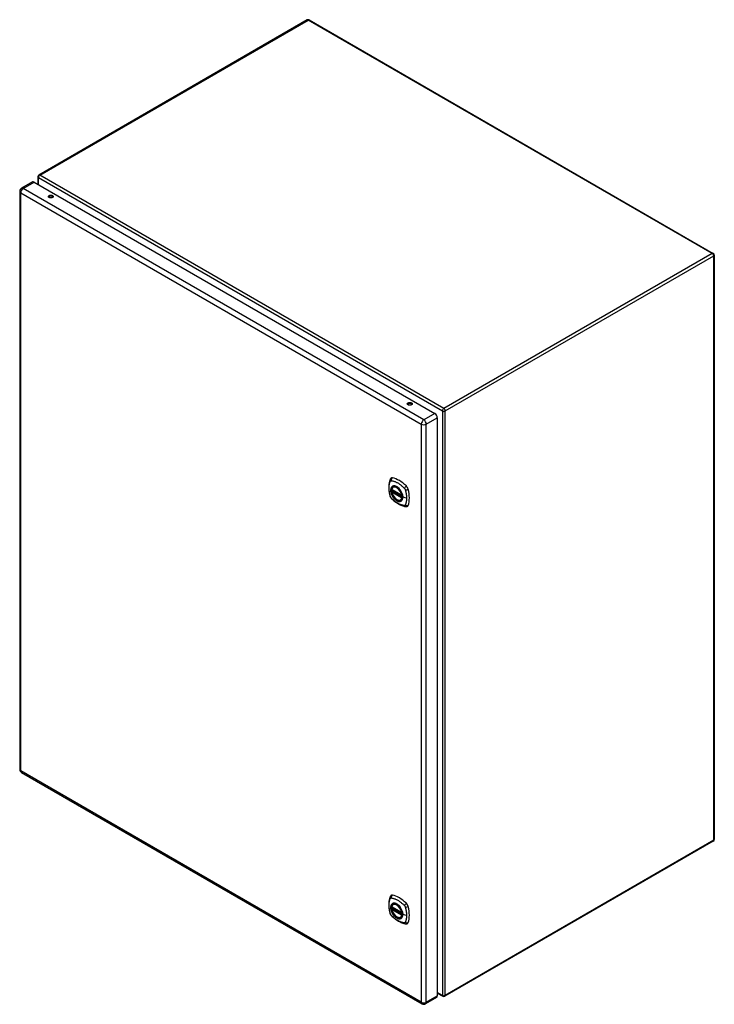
# Model space of a CAD drawing. Header units: inches. Extents: x 152.4 to 181.4, y 51.1 to 92.1.
import ezdxf

# ---------------------------------------------------------------- set-up
doc = ezdxf.new("R2010")
doc.units = ezdxf.units.IN
doc.header["$MEASUREMENT"] = 0
doc.layers.add('Visible Edges(ANSI)', color=7, linetype='Continuous', lineweight=25)
doc.layers.add('Visible Tangent Edges(ANSI)', color=7, linetype='Continuous', lineweight=25)

msp = doc.modelspace()

# ---------------------------------------------------------------- linework, layer by layer
at = {"layer": 'Visible Edges(ANSI)'}
for p, q in [((164.374, 92.1), (153.179, 85.637)), ((164.458, 92.1), (181.309, 82.371)), ((153.137, 85.564), (153.137, 85.259)), ((152.383, 84.957), (152.383, 60.861)), ((152.918, 85.351), (152.456, 85.084)), ((152.991, 85.343), (169.697, 75.698)), ((181.351, 82.298), (181.351, 57.94)), ((169.8, 75.519), (169.8, 51.424)), ((167.906, 72.527), (168.32, 72.288)), ((167.906, 72.432), (167.92, 72.44)), ((167.926, 72.452), (167.925, 72.454)), ((167.931, 72.466), (167.972, 72.489)), ((167.962, 72.631), (167.973, 72.637)), ((168.275, 72.089), (168.286, 72.095)), ((152.456, 60.735), (169.162, 51.09)), ((181.309, 57.868), (170.114, 51.404)), ((167.906, 55.134), (168.32, 54.895)), ((167.906, 55.038), (167.92, 55.046)), ((167.926, 55.058), (167.925, 55.06)), ((167.931, 55.072), (167.972, 55.096)), ((167.962, 55.237), (167.973, 55.244)), ((168.275, 54.695), (168.286, 54.701)), ((169.77, 51.357), (169.308, 51.09)), ((169.8, 51.537), (170.03, 51.404))]:
    msp.add_line(p, q, dxfattribs=at)
at = {"layer": 'Visible Edges(ANSI)', "flags": 128}
for points in [[(167.829, 72.941), (167.821, 72.92), (167.815, 72.9), (167.809, 72.881), (167.805, 72.863), (167.8, 72.844), (167.796, 72.825), (167.789, 72.785), (167.783, 72.744), (167.779, 72.702), (167.777, 72.66), (167.776, 72.617), (167.777, 72.574), (167.779, 72.53), (167.783, 72.485), (167.788, 72.44), (167.795, 72.395), (167.804, 72.349), (167.814, 72.304), (167.819, 72.281), (167.822, 72.269), (167.826, 72.255)], [(167.867, 72.997), (167.854, 72.983), (167.843, 72.969), (167.835, 72.955), (167.829, 72.941)], [(167.826, 72.255), (167.83, 72.241), (167.835, 72.228), (167.841, 72.216), (167.848, 72.204), (167.855, 72.192), (167.863, 72.18), (167.872, 72.169), (167.881, 72.159)], [(168.275, 72.089), (168.264, 72.083), (168.252, 72.079), (168.239, 72.076), (168.226, 72.074), (168.212, 72.073), (168.198, 72.074), (168.184, 72.076), (168.17, 72.08), (168.155, 72.084), (168.14, 72.09), (168.126, 72.097), (168.111, 72.105), (168.096, 72.114), (168.082, 72.125), (168.068, 72.136), (168.053, 72.148), (168.04, 72.161), (168.026, 72.175), (168.013, 72.189), (168, 72.205), (167.988, 72.221), (167.977, 72.237), (167.966, 72.255), (167.955, 72.272), (167.946, 72.29), (167.937, 72.308), (167.929, 72.327), (167.921, 72.345), (167.915, 72.364), (167.909, 72.383), (167.904, 72.401), (167.9, 72.42)], [(167.901, 72.54), (167.905, 72.555), (167.91, 72.569), (167.916, 72.582), (167.923, 72.594), (167.932, 72.605), (167.941, 72.615), (167.951, 72.624), (167.962, 72.631)], [(167.92, 72.44), (167.922, 72.442), (167.925, 72.445), (167.926, 72.449), (167.926, 72.452)], [(168.215, 72.551), (168.234, 72.529), (168.252, 72.505), (168.268, 72.481), (168.284, 72.455), (168.298, 72.429), (168.311, 72.403), (168.323, 72.375), (168.333, 72.348)], [(167.881, 72.159), (167.891, 72.149), (167.9, 72.14), (167.918, 72.123), (167.952, 72.093), (167.987, 72.063), (168.023, 72.034), (168.059, 72.007), (168.096, 71.981), (168.133, 71.957), (168.17, 71.935), (168.207, 71.914), (168.245, 71.895), (168.283, 71.878), (168.321, 71.862), (168.36, 71.848), (168.398, 71.837), (168.436, 71.827), (168.455, 71.823), (168.465, 71.821), (168.477, 71.819)], [(168.477, 71.819), (168.492, 71.817), (168.509, 71.817), (168.526, 71.819), (168.544, 71.824)], [(167.829, 55.547), (167.821, 55.526), (167.815, 55.506), (167.809, 55.487), (167.805, 55.469), (167.8, 55.45), (167.796, 55.431), (167.789, 55.391), (167.783, 55.35), (167.779, 55.308), (167.777, 55.266), (167.776, 55.223), (167.777, 55.18), (167.779, 55.136), (167.783, 55.091), (167.788, 55.046), (167.795, 55.001), (167.804, 54.956), (167.814, 54.91), (167.819, 54.887), (167.822, 54.875), (167.826, 54.861)], [(167.867, 55.603), (167.854, 55.59), (167.843, 55.575), (167.835, 55.561), (167.829, 55.547)], [(168.275, 54.695), (168.264, 54.69), (168.252, 54.685), (168.239, 54.682), (168.226, 54.68), (168.212, 54.68), (168.198, 54.681), (168.184, 54.683), (168.17, 54.686), (168.155, 54.691), (168.14, 54.696), (168.126, 54.703), (168.111, 54.711), (168.096, 54.721), (168.082, 54.731), (168.068, 54.742), (168.053, 54.754), (168.04, 54.767), (168.026, 54.781), (168.013, 54.796), (168, 54.811), (167.988, 54.827), (167.977, 54.844), (167.966, 54.861), (167.955, 54.878), (167.946, 54.896), (167.937, 54.914), (167.929, 54.933), (167.921, 54.952), (167.915, 54.97), (167.909, 54.989), (167.904, 55.007), (167.9, 55.026)], [(167.901, 55.147), (167.905, 55.161), (167.91, 55.175), (167.916, 55.189), (167.923, 55.201), (167.932, 55.212), (167.941, 55.222), (167.951, 55.23), (167.962, 55.237)], [(167.92, 55.046), (167.922, 55.048), (167.925, 55.051), (167.926, 55.055), (167.926, 55.058)], [(168.215, 55.158), (168.234, 55.135), (168.252, 55.112), (168.268, 55.087), (168.284, 55.062), (168.298, 55.035), (168.311, 55.009), (168.323, 54.981), (168.333, 54.954)], [(167.826, 54.861), (167.83, 54.848), (167.835, 54.835), (167.841, 54.822), (167.848, 54.81), (167.855, 54.798), (167.863, 54.786), (167.872, 54.775), (167.881, 54.765)], [(167.881, 54.765), (167.891, 54.755), (167.9, 54.746), (167.918, 54.729), (167.952, 54.699), (167.987, 54.669), (168.023, 54.64), (168.059, 54.613), (168.096, 54.587), (168.133, 54.563), (168.17, 54.541), (168.207, 54.52), (168.245, 54.501), (168.283, 54.484), (168.321, 54.468), (168.36, 54.455), (168.398, 54.443), (168.436, 54.433), (168.455, 54.429), (168.465, 54.427), (168.477, 54.425)], [(168.477, 54.425), (168.492, 54.423), (168.509, 54.423), (168.526, 54.425), (168.544, 54.43)]]:
    msp.add_lwpolyline(points, dxfattribs=at)
at = {"layer": 'Visible Edges(ANSI)'}
for centre, radius, start, end in [((164.416, 92.028), 0.084, 60, 120), ((153.221, 85.564), 0.084, 120, 180), ((152.529, 84.957), 0.146, 120, 180), ((181.267, 82.298), 0.084, 0, 60), ((167.912, 72.538), 0.0118, 166.5554, 240), ((167.912, 72.422), 0.0118, 120, 190.611), ((167.937, 72.456), 0.0118, 120, 187.8283), ((168.326, 72.299), 0.0118, 240, 282.6344), ((152.529, 60.861), 0.146, 180, 240), ((181.267, 57.94), 0.084, 300, 0), ((167.912, 55.144), 0.0118, 166.5554, 240), ((167.912, 55.028), 0.0118, 120, 190.611), ((167.937, 55.062), 0.0118, 120, 187.8283), ((168.326, 54.905), 0.0118, 240, 282.6344), ((170.072, 51.477), 0.084, 240, 300), ((169.235, 51.216), 0.146, 240, 300)]:
    msp.add_arc(centre, radius, start, end, dxfattribs=at)
for centre, major_axis, start_param, end_param in [((152.991, 85.224), (-0.073, 0.126), 5.497787, 6.283185), ((153.683, 84.696), (0.102, 0), 0.378178, 2.763414), ((168.651, 76.054), (0.102, 0), 0.378178, 2.763414), ((169.697, 75.579), (0.073, -0.126), 0.785398, 2.356194), ((167.966, 72.851), (-0.089, 0.153), 5.825423, 6.408181), ((168.112, 72.356), (0.157, -0.273), 2.363977, 7.060801), ((168.217, 71.854), (-0.64, 1.108), 5.170151, 5.825423), ((168.467, 72.561), (0.089, -0.153), 1.113034, 2.028558), ((167.729, 72.698), (-0.64, 1.108), 3.599355, 4.254627), ((168.467, 71.982), (0.089, -0.153), 6.158189, 6.740947), ((167.966, 55.457), (-0.089, 0.153), 5.825423, 6.408181), ((168.217, 54.46), (-0.64, 1.108), 5.170151, 5.825423), ((168.112, 54.962), (0.157, -0.273), 2.363977, 7.060801), ((168.467, 55.168), (0.089, -0.153), 1.113034, 2.028558), ((167.729, 55.304), (-0.64, 1.108), 3.599355, 4.254627), ((168.467, 54.588), (0.089, -0.153), 6.158189, 6.740947), ((169.697, 51.483), (0.073, -0.126), 0, 0.785398)]:
    msp.add_ellipse(centre, major_axis=major_axis, ratio=0.57735, start_param=start_param, end_param=end_param, dxfattribs=at)
for centre, major_axis in [((153.683, 84.739), (0.102, 0)), ((168.651, 76.098), (0.102, 0)), ((168.108, 72.354), (-0.16, 0.277)), ((168.108, 54.96), (-0.16, 0.277))]:
    msp.add_ellipse(centre, major_axis=major_axis, ratio=0.57735, dxfattribs=at)
at = {"layer": 'Visible Tangent Edges(ANSI)'}
for p, q in [((153.221, 85.633), (164.416, 92.096)), ((181.267, 82.367), (164.416, 92.096)), ((153.161, 85.53), (170.013, 75.801)), ((153.161, 85.245), (153.161, 85.53)), ((170.072, 75.903), (153.221, 85.633)), ((152.529, 85.076), (152.991, 85.343)), ((169.235, 75.431), (152.529, 85.076)), ((152.425, 84.897), (169.131, 75.252)), ((152.425, 60.802), (152.425, 84.897)), ((181.267, 82.367), (170.072, 75.903)), ((170.132, 75.801), (181.327, 82.264)), ((181.327, 57.906), (181.327, 82.264)), ((168.597, 76.048), (168.566, 76.066)), ((169.697, 75.698), (169.235, 75.431)), ((169.338, 75.252), (169.8, 75.519)), ((170.013, 75.801), (170.013, 51.443)), ((170.132, 51.443), (170.132, 75.801)), ((169.131, 75.252), (169.131, 51.157)), ((169.338, 51.157), (169.338, 75.252)), ((168.318, 72.294), (167.904, 72.533)), ((167.904, 72.417), (168.318, 72.178)), ((167.912, 72.431), (167.923, 72.438)), ((168.326, 72.192), (167.912, 72.431)), ((167.923, 72.438), (168.333, 72.201)), ((168.334, 72.218), (167.932, 72.451)), ((167.937, 72.465), (167.975, 72.487)), ((168.334, 72.236), (167.937, 72.465)), ((168.333, 72.196), (168.326, 72.192)), ((168.517, 72.168), (168.36, 72.208)), ((169.131, 51.157), (152.425, 60.802)), ((181.327, 57.906), (170.132, 51.443)), ((168.318, 54.9), (167.904, 55.139)), ((167.904, 55.023), (168.318, 54.784)), ((167.912, 55.038), (167.923, 55.044)), ((168.326, 54.799), (167.912, 55.038)), ((167.923, 55.044), (168.333, 54.807)), ((168.334, 54.824), (167.932, 55.057)), ((167.937, 55.072), (167.975, 55.094)), ((168.334, 54.842), (167.937, 55.072)), ((168.333, 54.803), (168.326, 54.799)), ((168.517, 54.774), (168.36, 54.814)), ((169.338, 51.157), (169.8, 51.424)), ((170.013, 51.443), (169.8, 51.566))]:
    msp.add_line(p, q, dxfattribs=at)
at = {"layer": 'Visible Tangent Edges(ANSI)', "flags": 128}
for points in [[(167.839, 72.241), (167.829, 72.274), (167.822, 72.303), (167.815, 72.333), (167.809, 72.362), (167.804, 72.392), (167.799, 72.421), (167.795, 72.45), (167.792, 72.478), (167.789, 72.507), (167.787, 72.535), (167.786, 72.562), (167.786, 72.59), (167.786, 72.616), (167.787, 72.643), (167.789, 72.668), (167.792, 72.693), (167.795, 72.718), (167.799, 72.742), (167.804, 72.766), (167.809, 72.788), (167.815, 72.811), (167.822, 72.832), (167.829, 72.853), (167.839, 72.875)], [(167.839, 72.875), (167.84, 72.877), (167.841, 72.879), (167.842, 72.88), (167.843, 72.882), (167.845, 72.883), (167.846, 72.884), (167.847, 72.886), (167.848, 72.887), (167.85, 72.888), (167.851, 72.889), (167.853, 72.89), (167.854, 72.891), (167.856, 72.892), (167.857, 72.893), (167.859, 72.894), (167.861, 72.894), (167.862, 72.895), (167.864, 72.895), (167.866, 72.895), (167.868, 72.896), (167.87, 72.896), (167.872, 72.896), (167.873, 72.896), (167.875, 72.896)], [(167.913, 72.651), (167.904, 72.643), (167.896, 72.634), (167.888, 72.624), (167.881, 72.614), (167.875, 72.602), (167.87, 72.589), (167.865, 72.576), (167.862, 72.562), (167.859, 72.547), (167.857, 72.532), (167.855, 72.516), (167.855, 72.499), (167.855, 72.482), (167.857, 72.465), (167.859, 72.447), (167.862, 72.429), (167.865, 72.41), (167.87, 72.392), (167.875, 72.373), (167.881, 72.354), (167.888, 72.335), (167.896, 72.317), (167.904, 72.298), (167.913, 72.28)], [(168.357, 72.21), (168.351, 72.152), (168.334, 72.103), (168.307, 72.066), (168.27, 72.042), (168.226, 72.032), (168.177, 72.038), (168.124, 72.057), (168.071, 72.091), (168.019, 72.136), (167.971, 72.192), (167.93, 72.255), (167.897, 72.322), (167.874, 72.391), (167.861, 72.458), (167.86, 72.521), (167.87, 72.575), (167.891, 72.62), (167.921, 72.652), (167.961, 72.671), (168.007, 72.675), (168.058, 72.664), (168.112, 72.639), (168.165, 72.601), (168.215, 72.551)], [(167.875, 72.896), (167.899, 72.894), (167.921, 72.89), (167.944, 72.885), (167.966, 72.879), (167.989, 72.872), (168.012, 72.865), (168.035, 72.857), (168.058, 72.847), (168.081, 72.837), (168.104, 72.826), (168.128, 72.814), (168.151, 72.801), (168.174, 72.787), (168.198, 72.772), (168.221, 72.756), (168.244, 72.74), (168.267, 72.723), (168.29, 72.704), (168.312, 72.686), (168.335, 72.666), (168.357, 72.646), (168.379, 72.625), (168.401, 72.604), (168.425, 72.579)], [(167.946, 72.671), (167.945, 72.67), (167.943, 72.669), (167.942, 72.669), (167.94, 72.668), (167.939, 72.667), (167.937, 72.667), (167.936, 72.666), (167.934, 72.665), (167.933, 72.665), (167.932, 72.664), (167.93, 72.663), (167.929, 72.662), (167.927, 72.661), (167.926, 72.661), (167.925, 72.66), (167.923, 72.659), (167.922, 72.658), (167.921, 72.657), (167.919, 72.656), (167.918, 72.655), (167.917, 72.654), (167.915, 72.653), (167.914, 72.652), (167.913, 72.651)], [(168.268, 72.485), (168.257, 72.502), (168.245, 72.518), (168.232, 72.534), (168.219, 72.549), (168.206, 72.564), (168.193, 72.578), (168.179, 72.591), (168.165, 72.604), (168.151, 72.615), (168.136, 72.626), (168.122, 72.636), (168.107, 72.645), (168.093, 72.653), (168.078, 72.66), (168.064, 72.666), (168.049, 72.67), (168.035, 72.674), (168.022, 72.677), (168.008, 72.679), (167.995, 72.679), (167.982, 72.679), (167.97, 72.677), (167.958, 72.674), (167.946, 72.671)], [(167.875, 72.178), (167.873, 72.18), (167.872, 72.182), (167.87, 72.185), (167.868, 72.187), (167.866, 72.189), (167.864, 72.192), (167.862, 72.194), (167.861, 72.197), (167.859, 72.199), (167.857, 72.202), (167.856, 72.205), (167.854, 72.207), (167.853, 72.21), (167.851, 72.213), (167.85, 72.215), (167.848, 72.218), (167.847, 72.221), (167.846, 72.224), (167.845, 72.227), (167.843, 72.229), (167.842, 72.232), (167.841, 72.235), (167.84, 72.238), (167.839, 72.241)], [(167.913, 72.28), (167.914, 72.277), (167.915, 72.275), (167.917, 72.272), (167.918, 72.27), (167.919, 72.267), (167.921, 72.265), (167.922, 72.263), (167.923, 72.26), (167.925, 72.258), (167.926, 72.255), (167.927, 72.253), (167.929, 72.25), (167.93, 72.248), (167.932, 72.246), (167.933, 72.243), (167.934, 72.241), (167.936, 72.238), (167.937, 72.236), (167.939, 72.234), (167.94, 72.231), (167.942, 72.229), (167.943, 72.227), (167.945, 72.224), (167.946, 72.222)], [(167.92, 72.44), (167.92, 72.44), (167.92, 72.44), (167.92, 72.44), (167.92, 72.44), (167.92, 72.44), (167.92, 72.44), (167.92, 72.44), (167.92, 72.44), (167.92, 72.44), (167.92, 72.44), (167.92, 72.44), (167.92, 72.44), (167.92, 72.44), (167.92, 72.44), (167.92, 72.44), (167.92, 72.44), (167.92, 72.44), (167.92, 72.44), (167.92, 72.44), (167.92, 72.44), (167.92, 72.44), (167.92, 72.44), (167.92, 72.44), (167.92, 72.44)], [(167.92, 72.44), (167.92, 72.44), (167.92, 72.44), (167.92, 72.44), (167.92, 72.44), (167.92, 72.44), (167.92, 72.44), (167.92, 72.44), (167.92, 72.44), (167.92, 72.439), (167.92, 72.439), (167.92, 72.439), (167.92, 72.439), (167.92, 72.439), (167.92, 72.439), (167.92, 72.439), (167.921, 72.439), (167.921, 72.439), (167.921, 72.439), (167.921, 72.439), (167.921, 72.439), (167.921, 72.439), (167.921, 72.439), (167.922, 72.439), (167.922, 72.439)], [(167.922, 72.439), (167.922, 72.439), (167.922, 72.439), (167.922, 72.439), (167.922, 72.439), (167.922, 72.439), (167.922, 72.438), (167.922, 72.438), (167.922, 72.438), (167.922, 72.438), (167.922, 72.438), (167.923, 72.438), (167.923, 72.438), (167.923, 72.438), (167.923, 72.438), (167.923, 72.438), (167.923, 72.438), (167.923, 72.438), (167.923, 72.438), (167.923, 72.438), (167.923, 72.438), (167.923, 72.438), (167.923, 72.438), (167.923, 72.438), (167.923, 72.438)], [(167.926, 72.453), (167.926, 72.453), (167.926, 72.453), (167.926, 72.453), (167.926, 72.453), (167.926, 72.453), (167.926, 72.453), (167.926, 72.453), (167.926, 72.453), (167.926, 72.453), (167.926, 72.452), (167.926, 72.452), (167.926, 72.452), (167.926, 72.452), (167.926, 72.452), (167.926, 72.452), (167.926, 72.452), (167.926, 72.452), (167.926, 72.452), (167.926, 72.452), (167.926, 72.452), (167.926, 72.452), (167.926, 72.452), (167.926, 72.452), (167.926, 72.452)], [(167.929, 72.452), (167.928, 72.452), (167.928, 72.452), (167.928, 72.453), (167.928, 72.453), (167.928, 72.453), (167.928, 72.453), (167.927, 72.453), (167.927, 72.453), (167.927, 72.453), (167.927, 72.453), (167.927, 72.453), (167.927, 72.453), (167.927, 72.453), (167.926, 72.453), (167.926, 72.453), (167.926, 72.453), (167.926, 72.453), (167.926, 72.453), (167.926, 72.453), (167.926, 72.453), (167.926, 72.453), (167.926, 72.453), (167.926, 72.453), (167.926, 72.453)], [(167.932, 72.451), (167.931, 72.451), (167.931, 72.451), (167.931, 72.451), (167.931, 72.451), (167.931, 72.451), (167.931, 72.451), (167.931, 72.451), (167.931, 72.451), (167.93, 72.451), (167.93, 72.451), (167.93, 72.452), (167.93, 72.452), (167.93, 72.452), (167.93, 72.452), (167.93, 72.452), (167.93, 72.452), (167.93, 72.452), (167.929, 72.452), (167.929, 72.452), (167.929, 72.452), (167.929, 72.452), (167.929, 72.452), (167.929, 72.452), (167.929, 72.452)], [(168.301, 72.427), (168.3, 72.43), (168.299, 72.432), (168.297, 72.434), (168.296, 72.437), (168.295, 72.439), (168.294, 72.442), (168.292, 72.444), (168.291, 72.447), (168.289, 72.449), (168.288, 72.452), (168.287, 72.454), (168.285, 72.456), (168.284, 72.459), (168.283, 72.461), (168.281, 72.464), (168.28, 72.466), (168.278, 72.468), (168.277, 72.471), (168.275, 72.473), (168.274, 72.475), (168.272, 72.478), (168.271, 72.48), (168.27, 72.482), (168.268, 72.485)], [(168.36, 72.208), (168.36, 72.216), (168.359, 72.225), (168.359, 72.234), (168.358, 72.242), (168.357, 72.251), (168.356, 72.26), (168.354, 72.269), (168.353, 72.278), (168.351, 72.288), (168.349, 72.297), (168.347, 72.306), (168.345, 72.315), (168.342, 72.325), (168.339, 72.334), (168.336, 72.343), (168.333, 72.353), (168.33, 72.362), (168.326, 72.371), (168.322, 72.381), (168.319, 72.39), (168.314, 72.399), (168.31, 72.409), (168.306, 72.418), (168.301, 72.427)], [(168.333, 72.348), (168.334, 72.342), (168.336, 72.336), (168.338, 72.33), (168.34, 72.324), (168.341, 72.318), (168.343, 72.312), (168.345, 72.306), (168.346, 72.301), (168.347, 72.295), (168.348, 72.289), (168.35, 72.283), (168.351, 72.277), (168.352, 72.271), (168.353, 72.266), (168.353, 72.26), (168.354, 72.254), (168.355, 72.248), (168.355, 72.243), (168.356, 72.237), (168.356, 72.232), (168.356, 72.226), (168.357, 72.221), (168.357, 72.215), (168.357, 72.21)], [(168.425, 72.579), (168.426, 72.578), (168.427, 72.577), (168.428, 72.575), (168.429, 72.574), (168.43, 72.573), (168.431, 72.572), (168.432, 72.571), (168.433, 72.57), (168.434, 72.568), (168.435, 72.567), (168.435, 72.566), (168.436, 72.565), (168.437, 72.564), (168.438, 72.562), (168.439, 72.561), (168.44, 72.56), (168.441, 72.558), (168.442, 72.557), (168.442, 72.556), (168.443, 72.555), (168.444, 72.553), (168.445, 72.552), (168.446, 72.551), (168.446, 72.549)], [(168.446, 72.549), (168.447, 72.548), (168.448, 72.547), (168.449, 72.545), (168.449, 72.544), (168.45, 72.543), (168.451, 72.541), (168.451, 72.54), (168.452, 72.538), (168.453, 72.537), (168.453, 72.536), (168.454, 72.534), (168.455, 72.533), (168.455, 72.531), (168.456, 72.53), (168.457, 72.529), (168.457, 72.527), (168.458, 72.526), (168.458, 72.524), (168.459, 72.523), (168.459, 72.522), (168.46, 72.52), (168.46, 72.519), (168.461, 72.517), (168.461, 72.516)], [(168.461, 72.516), (168.467, 72.498), (168.471, 72.483), (168.475, 72.468), (168.479, 72.453), (168.482, 72.439), (168.486, 72.424), (168.489, 72.409), (168.492, 72.394), (168.495, 72.38), (168.497, 72.365), (168.5, 72.351), (168.502, 72.336), (168.505, 72.322), (168.507, 72.307), (168.509, 72.293), (168.51, 72.279), (168.512, 72.265), (168.513, 72.251), (168.514, 72.237), (168.515, 72.223), (168.516, 72.209), (168.516, 72.195), (168.516, 72.182), (168.517, 72.168)], [(168.425, 71.86), (168.401, 71.863), (168.379, 71.867), (168.357, 71.872), (168.335, 71.878), (168.312, 71.885), (168.29, 71.892), (168.267, 71.901), (168.244, 71.91), (168.221, 71.921), (168.198, 71.932), (168.174, 71.944), (168.151, 71.957), (168.128, 71.971), (168.104, 71.986), (168.081, 72.001), (168.058, 72.018), (168.035, 72.035), (168.012, 72.053), (167.989, 72.072), (167.966, 72.091), (167.944, 72.111), (167.921, 72.132), (167.899, 72.153), (167.875, 72.178)], [(167.946, 72.222), (167.958, 72.205), (167.97, 72.189), (167.982, 72.173), (167.995, 72.158), (168.008, 72.143), (168.022, 72.129), (168.036, 72.116), (168.05, 72.103), (168.064, 72.092), (168.078, 72.081), (168.093, 72.071), (168.107, 72.062), (168.122, 72.054), (168.136, 72.047), (168.151, 72.041), (168.165, 72.037), (168.179, 72.033), (168.193, 72.03), (168.206, 72.028), (168.22, 72.028), (168.232, 72.028), (168.245, 72.03), (168.257, 72.033), (168.268, 72.036)], [(168.268, 72.036), (168.27, 72.037), (168.271, 72.037), (168.272, 72.038), (168.274, 72.039), (168.275, 72.039), (168.277, 72.04), (168.278, 72.041), (168.28, 72.041), (168.281, 72.042), (168.283, 72.043), (168.284, 72.044), (168.285, 72.045), (168.287, 72.045), (168.288, 72.046), (168.289, 72.047), (168.291, 72.048), (168.292, 72.049), (168.294, 72.05), (168.295, 72.051), (168.296, 72.052), (168.297, 72.052), (168.299, 72.053), (168.3, 72.054), (168.301, 72.055)], [(168.301, 72.055), (168.306, 72.059), (168.31, 72.064), (168.315, 72.068), (168.319, 72.073), (168.323, 72.077), (168.326, 72.083), (168.33, 72.088), (168.333, 72.093), (168.336, 72.099), (168.339, 72.105), (168.342, 72.111), (168.345, 72.118), (168.347, 72.124), (168.349, 72.131), (168.351, 72.138), (168.353, 72.145), (168.355, 72.152), (168.356, 72.16), (168.357, 72.168), (168.358, 72.175), (168.359, 72.183), (168.359, 72.191), (168.36, 72.2), (168.36, 72.208)], [(168.461, 71.881), (168.46, 71.88), (168.459, 71.878), (168.458, 71.876), (168.457, 71.875), (168.456, 71.874), (168.455, 71.872), (168.454, 71.871), (168.452, 71.87), (168.451, 71.868), (168.449, 71.867), (168.448, 71.866), (168.446, 71.865), (168.445, 71.865), (168.443, 71.864), (168.442, 71.863), (168.44, 71.863), (168.438, 71.862), (168.436, 71.862), (168.435, 71.861), (168.433, 71.861), (168.431, 71.861), (168.429, 71.86), (168.427, 71.86), (168.425, 71.86)], [(168.517, 72.168), (168.516, 72.155), (168.516, 72.141), (168.516, 72.128), (168.515, 72.115), (168.514, 72.102), (168.513, 72.089), (168.512, 72.076), (168.51, 72.064), (168.509, 72.051), (168.507, 72.039), (168.505, 72.027), (168.502, 72.015), (168.5, 72.003), (168.497, 71.991), (168.495, 71.98), (168.492, 71.968), (168.489, 71.957), (168.486, 71.946), (168.482, 71.935), (168.479, 71.924), (168.475, 71.914), (168.471, 71.903), (168.467, 71.893), (168.461, 71.881)], [(167.839, 54.847), (167.829, 54.88), (167.822, 54.91), (167.815, 54.939), (167.809, 54.969), (167.804, 54.998), (167.799, 55.027), (167.795, 55.056), (167.792, 55.085), (167.789, 55.113), (167.787, 55.141), (167.786, 55.169), (167.786, 55.196), (167.786, 55.223), (167.787, 55.249), (167.789, 55.274), (167.792, 55.3), (167.795, 55.324), (167.799, 55.348), (167.804, 55.372), (167.809, 55.395), (167.815, 55.417), (167.822, 55.439), (167.829, 55.46), (167.839, 55.481)], [(167.839, 55.481), (167.84, 55.483), (167.841, 55.485), (167.842, 55.486), (167.843, 55.488), (167.845, 55.489), (167.846, 55.491), (167.847, 55.492), (167.848, 55.493), (167.85, 55.494), (167.851, 55.495), (167.853, 55.496), (167.854, 55.497), (167.856, 55.498), (167.857, 55.499), (167.859, 55.5), (167.861, 55.5), (167.862, 55.501), (167.864, 55.501), (167.866, 55.502), (167.868, 55.502), (167.87, 55.502), (167.872, 55.502), (167.873, 55.502), (167.875, 55.502)], [(167.875, 55.502), (167.899, 55.5), (167.921, 55.496), (167.944, 55.491), (167.966, 55.485), (167.989, 55.479), (168.012, 55.471), (168.035, 55.463), (168.058, 55.453), (168.081, 55.443), (168.104, 55.432), (168.128, 55.42), (168.151, 55.407), (168.174, 55.393), (168.198, 55.378), (168.221, 55.362), (168.244, 55.346), (168.267, 55.329), (168.29, 55.311), (168.312, 55.292), (168.335, 55.272), (168.357, 55.252), (168.379, 55.231), (168.401, 55.21), (168.425, 55.185)], [(167.913, 55.257), (167.904, 55.249), (167.896, 55.24), (167.888, 55.231), (167.881, 55.22), (167.875, 55.208), (167.87, 55.195), (167.865, 55.182), (167.862, 55.168), (167.859, 55.153), (167.857, 55.138), (167.855, 55.122), (167.855, 55.105), (167.855, 55.088), (167.857, 55.071), (167.859, 55.053), (167.862, 55.035), (167.865, 55.016), (167.87, 54.998), (167.875, 54.979), (167.881, 54.96), (167.888, 54.941), (167.896, 54.923), (167.904, 54.904), (167.913, 54.886)], [(168.357, 54.816), (168.351, 54.758), (168.334, 54.709), (168.307, 54.672), (168.27, 54.648), (168.226, 54.638), (168.177, 54.644), (168.124, 54.664), (168.071, 54.697), (168.019, 54.742), (167.971, 54.798), (167.93, 54.861), (167.897, 54.928), (167.874, 54.997), (167.861, 55.064), (167.86, 55.127), (167.87, 55.182), (167.891, 55.226), (167.921, 55.259), (167.961, 55.277), (168.007, 55.281), (168.058, 55.27), (168.112, 55.245), (168.165, 55.207), (168.215, 55.158)], [(167.946, 55.277), (167.945, 55.276), (167.943, 55.275), (167.942, 55.275), (167.94, 55.274), (167.939, 55.274), (167.937, 55.273), (167.936, 55.272), (167.934, 55.271), (167.933, 55.271), (167.932, 55.27), (167.93, 55.269), (167.929, 55.268), (167.927, 55.268), (167.926, 55.267), (167.925, 55.266), (167.923, 55.265), (167.922, 55.264), (167.921, 55.263), (167.919, 55.262), (167.918, 55.261), (167.917, 55.26), (167.915, 55.259), (167.914, 55.258), (167.913, 55.257)], [(167.92, 55.046), (167.92, 55.046), (167.92, 55.046), (167.92, 55.046), (167.92, 55.046), (167.92, 55.046), (167.92, 55.046), (167.92, 55.046), (167.92, 55.046), (167.92, 55.046), (167.92, 55.046), (167.92, 55.046), (167.92, 55.046), (167.92, 55.046), (167.92, 55.046), (167.92, 55.046), (167.92, 55.046), (167.92, 55.046), (167.92, 55.046), (167.92, 55.046), (167.92, 55.046), (167.92, 55.046), (167.92, 55.046), (167.92, 55.046), (167.92, 55.046)], [(167.92, 55.046), (167.92, 55.046), (167.92, 55.046), (167.92, 55.046), (167.92, 55.046), (167.92, 55.046), (167.92, 55.046), (167.92, 55.046), (167.92, 55.046), (167.92, 55.046), (167.92, 55.046), (167.92, 55.046), (167.92, 55.045), (167.92, 55.045), (167.92, 55.045), (167.92, 55.045), (167.921, 55.045), (167.921, 55.045), (167.921, 55.045), (167.921, 55.045), (167.921, 55.045), (167.921, 55.045), (167.921, 55.045), (167.922, 55.045), (167.922, 55.045)], [(167.922, 55.045), (167.922, 55.045), (167.922, 55.045), (167.922, 55.045), (167.922, 55.045), (167.922, 55.045), (167.922, 55.045), (167.922, 55.045), (167.922, 55.045), (167.922, 55.045), (167.922, 55.045), (167.923, 55.045), (167.923, 55.045), (167.923, 55.044), (167.923, 55.044), (167.923, 55.044), (167.923, 55.044), (167.923, 55.044), (167.923, 55.044), (167.923, 55.044), (167.923, 55.044), (167.923, 55.044), (167.923, 55.044), (167.923, 55.044), (167.923, 55.044)], [(167.926, 55.059), (167.926, 55.059), (167.926, 55.059), (167.926, 55.059), (167.926, 55.059), (167.926, 55.059), (167.926, 55.059), (167.926, 55.059), (167.926, 55.059), (167.926, 55.059), (167.926, 55.059), (167.926, 55.059), (167.926, 55.059), (167.926, 55.058), (167.926, 55.058), (167.926, 55.058), (167.926, 55.058), (167.926, 55.058), (167.926, 55.058), (167.926, 55.058), (167.926, 55.058), (167.926, 55.058), (167.926, 55.058), (167.926, 55.058), (167.926, 55.058)], [(167.929, 55.058), (167.928, 55.059), (167.928, 55.059), (167.928, 55.059), (167.928, 55.059), (167.928, 55.059), (167.928, 55.059), (167.927, 55.059), (167.927, 55.059), (167.927, 55.059), (167.927, 55.059), (167.927, 55.059), (167.927, 55.059), (167.927, 55.059), (167.926, 55.059), (167.926, 55.059), (167.926, 55.059), (167.926, 55.059), (167.926, 55.059), (167.926, 55.059), (167.926, 55.059), (167.926, 55.059), (167.926, 55.059), (167.926, 55.059), (167.926, 55.059)], [(167.932, 55.057), (167.931, 55.057), (167.931, 55.057), (167.931, 55.057), (167.931, 55.057), (167.931, 55.057), (167.931, 55.057), (167.931, 55.057), (167.931, 55.058), (167.93, 55.058), (167.93, 55.058), (167.93, 55.058), (167.93, 55.058), (167.93, 55.058), (167.93, 55.058), (167.93, 55.058), (167.93, 55.058), (167.93, 55.058), (167.929, 55.058), (167.929, 55.058), (167.929, 55.058), (167.929, 55.058), (167.929, 55.058), (167.929, 55.058), (167.929, 55.058)], [(168.268, 55.091), (168.257, 55.108), (168.245, 55.124), (168.232, 55.14), (168.219, 55.156), (168.206, 55.17), (168.193, 55.184), (168.179, 55.198), (168.165, 55.21), (168.151, 55.222), (168.136, 55.232), (168.122, 55.242), (168.107, 55.251), (168.093, 55.259), (168.078, 55.266), (168.064, 55.272), (168.049, 55.277), (168.035, 55.28), (168.022, 55.283), (168.008, 55.285), (167.995, 55.285), (167.982, 55.285), (167.97, 55.283), (167.958, 55.28), (167.946, 55.277)], [(168.301, 55.033), (168.3, 55.036), (168.299, 55.038), (168.297, 55.041), (168.296, 55.043), (168.295, 55.046), (168.294, 55.048), (168.292, 55.05), (168.291, 55.053), (168.289, 55.055), (168.288, 55.058), (168.287, 55.06), (168.285, 55.063), (168.284, 55.065), (168.283, 55.067), (168.281, 55.07), (168.28, 55.072), (168.278, 55.074), (168.277, 55.077), (168.275, 55.079), (168.274, 55.082), (168.272, 55.084), (168.271, 55.086), (168.27, 55.089), (168.268, 55.091)], [(168.36, 54.814), (168.36, 54.822), (168.359, 54.831), (168.359, 54.84), (168.358, 54.848), (168.357, 54.857), (168.356, 54.866), (168.354, 54.875), (168.353, 54.885), (168.351, 54.894), (168.349, 54.903), (168.347, 54.912), (168.345, 54.921), (168.342, 54.931), (168.339, 54.94), (168.336, 54.949), (168.333, 54.959), (168.33, 54.968), (168.326, 54.978), (168.322, 54.987), (168.319, 54.996), (168.314, 55.006), (168.31, 55.015), (168.306, 55.024), (168.301, 55.033)], [(168.425, 55.185), (168.426, 55.184), (168.427, 55.183), (168.428, 55.182), (168.429, 55.18), (168.43, 55.179), (168.431, 55.178), (168.432, 55.177), (168.433, 55.176), (168.434, 55.175), (168.435, 55.173), (168.435, 55.172), (168.436, 55.171), (168.437, 55.17), (168.438, 55.168), (168.439, 55.167), (168.44, 55.166), (168.441, 55.165), (168.442, 55.163), (168.442, 55.162), (168.443, 55.161), (168.444, 55.159), (168.445, 55.158), (168.446, 55.157), (168.446, 55.155)], [(168.446, 55.155), (168.447, 55.154), (168.448, 55.153), (168.449, 55.151), (168.449, 55.15), (168.45, 55.149), (168.451, 55.147), (168.451, 55.146), (168.452, 55.145), (168.453, 55.143), (168.453, 55.142), (168.454, 55.14), (168.455, 55.139), (168.455, 55.138), (168.456, 55.136), (168.457, 55.135), (168.457, 55.133), (168.458, 55.132), (168.458, 55.131), (168.459, 55.129), (168.459, 55.128), (168.46, 55.126), (168.46, 55.125), (168.461, 55.124), (168.461, 55.122)], [(168.461, 55.122), (168.467, 55.104), (168.471, 55.089), (168.475, 55.074), (168.479, 55.06), (168.482, 55.045), (168.486, 55.03), (168.489, 55.015), (168.492, 55.001), (168.495, 54.986), (168.497, 54.971), (168.5, 54.957), (168.502, 54.942), (168.505, 54.928), (168.507, 54.914), (168.509, 54.899), (168.51, 54.885), (168.512, 54.871), (168.513, 54.857), (168.514, 54.843), (168.515, 54.829), (168.516, 54.815), (168.516, 54.801), (168.516, 54.788), (168.517, 54.774)], [(167.875, 54.784), (167.873, 54.786), (167.872, 54.788), (167.87, 54.791), (167.868, 54.793), (167.866, 54.796), (167.864, 54.798), (167.862, 54.801), (167.861, 54.803), (167.859, 54.806), (167.857, 54.808), (167.856, 54.811), (167.854, 54.813), (167.853, 54.816), (167.851, 54.819), (167.85, 54.822), (167.848, 54.824), (167.847, 54.827), (167.846, 54.83), (167.845, 54.833), (167.843, 54.835), (167.842, 54.838), (167.841, 54.841), (167.84, 54.844), (167.839, 54.847)], [(168.425, 54.467), (168.401, 54.469), (168.379, 54.473), (168.357, 54.478), (168.335, 54.484), (168.312, 54.491), (168.29, 54.499), (168.267, 54.507), (168.244, 54.517), (168.221, 54.527), (168.198, 54.538), (168.174, 54.55), (168.151, 54.563), (168.128, 54.577), (168.104, 54.592), (168.081, 54.608), (168.058, 54.624), (168.035, 54.641), (168.012, 54.659), (167.989, 54.678), (167.966, 54.697), (167.944, 54.717), (167.921, 54.738), (167.899, 54.759), (167.875, 54.784)], [(167.913, 54.886), (167.914, 54.883), (167.915, 54.881), (167.917, 54.878), (167.918, 54.876), (167.919, 54.874), (167.921, 54.871), (167.922, 54.869), (167.923, 54.866), (167.925, 54.864), (167.926, 54.861), (167.927, 54.859), (167.929, 54.857), (167.93, 54.854), (167.932, 54.852), (167.933, 54.849), (167.934, 54.847), (167.936, 54.845), (167.937, 54.842), (167.939, 54.84), (167.94, 54.838), (167.942, 54.835), (167.943, 54.833), (167.945, 54.831), (167.946, 54.828)], [(167.946, 54.828), (167.958, 54.811), (167.97, 54.795), (167.982, 54.779), (167.995, 54.764), (168.008, 54.749), (168.022, 54.735), (168.036, 54.722), (168.05, 54.709), (168.064, 54.698), (168.078, 54.687), (168.093, 54.677), (168.107, 54.668), (168.122, 54.66), (168.136, 54.653), (168.151, 54.648), (168.165, 54.643), (168.179, 54.639), (168.193, 54.636), (168.206, 54.635), (168.22, 54.634), (168.232, 54.634), (168.245, 54.636), (168.257, 54.639), (168.268, 54.642)], [(168.268, 54.642), (168.27, 54.643), (168.271, 54.644), (168.272, 54.644), (168.274, 54.645), (168.275, 54.646), (168.277, 54.646), (168.278, 54.647), (168.28, 54.648), (168.281, 54.648), (168.283, 54.649), (168.284, 54.65), (168.285, 54.651), (168.287, 54.651), (168.288, 54.652), (168.289, 54.653), (168.291, 54.654), (168.292, 54.655), (168.294, 54.656), (168.295, 54.657), (168.296, 54.658), (168.297, 54.659), (168.299, 54.66), (168.3, 54.661), (168.301, 54.662)], [(168.301, 54.662), (168.306, 54.666), (168.31, 54.67), (168.315, 54.674), (168.319, 54.679), (168.323, 54.684), (168.326, 54.689), (168.33, 54.694), (168.333, 54.7), (168.336, 54.705), (168.339, 54.711), (168.342, 54.717), (168.345, 54.724), (168.347, 54.73), (168.349, 54.737), (168.351, 54.744), (168.353, 54.751), (168.355, 54.759), (168.356, 54.766), (168.357, 54.774), (168.358, 54.782), (168.359, 54.789), (168.359, 54.798), (168.36, 54.806), (168.36, 54.814)], [(168.333, 54.954), (168.334, 54.948), (168.336, 54.942), (168.338, 54.936), (168.34, 54.93), (168.341, 54.924), (168.343, 54.918), (168.345, 54.913), (168.346, 54.907), (168.347, 54.901), (168.348, 54.895), (168.35, 54.889), (168.351, 54.883), (168.352, 54.878), (168.353, 54.872), (168.353, 54.866), (168.354, 54.86), (168.355, 54.855), (168.355, 54.849), (168.356, 54.843), (168.356, 54.838), (168.356, 54.832), (168.357, 54.827), (168.357, 54.822), (168.357, 54.816)], [(168.517, 54.774), (168.516, 54.761), (168.516, 54.747), (168.516, 54.734), (168.515, 54.721), (168.514, 54.708), (168.513, 54.695), (168.512, 54.683), (168.51, 54.67), (168.509, 54.658), (168.507, 54.645), (168.505, 54.633), (168.502, 54.621), (168.5, 54.609), (168.497, 54.598), (168.495, 54.586), (168.492, 54.575), (168.489, 54.563), (168.486, 54.552), (168.482, 54.541), (168.479, 54.531), (168.475, 54.52), (168.471, 54.509), (168.467, 54.499), (168.461, 54.488)], [(168.461, 54.488), (168.46, 54.486), (168.459, 54.484), (168.458, 54.483), (168.457, 54.481), (168.456, 54.48), (168.455, 54.478), (168.454, 54.477), (168.452, 54.476), (168.451, 54.475), (168.449, 54.474), (168.448, 54.473), (168.446, 54.472), (168.445, 54.471), (168.443, 54.47), (168.442, 54.469), (168.44, 54.469), (168.438, 54.468), (168.436, 54.468), (168.435, 54.467), (168.433, 54.467), (168.431, 54.467), (168.429, 54.467), (168.427, 54.467), (168.425, 54.467)]]:
    msp.add_lwpolyline(points, dxfattribs=at)
at = {"layer": 'Visible Tangent Edges(ANSI)'}
for centre, major_axis, ratio, start_param, end_param in [((164.416, 92.028), (-0.042, 0.0727), 0.57735, 5.497787, 6.283185), ((164.416, 92.028), (0.042, 0.0727), 0.57735, 0, 0.785398), ((153.221, 85.564), (-0.084, 0), 0.57735, 0, 0.785398), ((153.221, 85.564), (0.042, 0.0727), 0.57735, 0.785398, 2.356194), ((153.221, 85.564), (-0.042, 0.0727), 0.57735, 5.497787, 6.283185), ((152.529, 84.957), (-0.146, 0), 0.57735, 0, 0.785398), ((152.529, 84.957), (-0.073, -0.126), 0.57735, 3.926991, 5.497787), ((152.529, 84.957), (-0.073, 0.126), 0.57735, 5.497787, 6.283185), ((181.267, 82.298), (0.042, 0.0727), 0.57735, 0, 0.785398), ((181.267, 82.298), (0.042, -0.0727), 0.57735, 0.785398, 2.356194), ((181.267, 82.298), (0.084, 0), 0.57735, 5.497787, 6.283185), ((170.072, 75.835), (-0.042, -0.0727), 0.57735, 3.926991, 5.497787), ((170.072, 75.835), (0.084, 0), 0.57735, 3.926991, 5.497787), ((170.072, 75.835), (0.042, -0.0727), 0.57735, 0.785398, 2.356194), ((169.235, 75.312), (0.073, 0.126), 0.57735, 0.785398, 2.356194), ((169.235, 75.312), (-0.146, 0), 0.57735, 0.785398, 2.356194), ((169.235, 75.312), (-0.073, 0.126), 0.57735, 3.926991, 5.497787), ((167.939, 72.899), (-0.11, 0.042), 0.704518, 0, 0.765179), ((168.111, 72.356), (-0.173, 0.3), 0.57735, 5.055237, 10.652726), ((167.966, 72.914), (-0.027, -0.115), 0.753705, 3.902663, 5.039934), ((168.111, 72.355), (-0.151, 0.261), 0.57735, 4.164956, 6.830618), ((168.495, 72.609), (-0.0787, -0.088), 0.341266, 4.200572, 5.337843), ((167.939, 72.287), (-0.114, -0.032), 0.390453, 0, 0.392125), ((167.912, 72.538), (-0.0115, 0.0027), 0.697177, 0, 0.936254), ((167.912, 72.422), (-0.0116, -0.0022), 0.424984, 0, 0.691657), ((167.912, 72.538), (-0.0059, -0.0102), 0.57735, 5.497787, 6.283185), ((167.912, 72.422), (-0.0059, -0.0102), 0.57735, 3.926991, 5.497787), ((168.111, 72.355), (0.151, -0.261), 0.57735, 4.164956, 6.830618), ((167.912, 72.422), (-0.0059, 0.0102), 0.57735, 5.497787, 6.283185), ((167.914, 72.45), (0.0018, -0.0117), 0.983841, 0.332621, 1.648576), ((167.92, 72.449), (0.0039, 0.0112), 0.653911, 3.808835, 5.235416), ((167.923, 72.448), (0.0059, 0.0102), 0.57735, 3.926991, 5.335914), ((167.937, 72.456), (-0.0117, -0.0016), 0.470841, 0, 0.203742), ((167.937, 72.456), (-0.0059, -0.0102), 0.57735, 3.926991, 5.351326), ((167.937, 72.456), (-0.0059, 0.0102), 0.57735, 5.497787, 6.283185), ((168.119, 72.36), (-0.156, 0.271), 0.57735, 6.166197, 6.283185), ((168.326, 72.299), (-0.0059, -0.0102), 0.57735, 5.497787, 6.283185), ((168.326, 72.299), (-0.0116, -0.0022), 0.424984, 0.691657, 1.603666), ((168.522, 72.562), (0.116, 0.024), 0.341266, 4.086935, 5.224206), ((167.966, 72.241), (-0.0849, -0.0822), 0.390453, 5.89106, 6.283185), ((168.119, 72.36), (0.156, -0.271), 0.57735, 0, 0.116988), ((168.326, 72.183), (0.0059, 0.0102), 0.57735, 0.785398, 2.356194), ((168.326, 72.183), (0.0115, -0.0027), 0.697177, 4.077847, 5.160757), ((168.326, 72.183), (0.0059, -0.0102), 0.57735, 1.624298, 2.356194), ((168.362, 72.21), (-0.00492, 0), 0.57735, 0.141897, 1.156289), ((168.495, 71.935), (-0.019, -0.117), 0.704518, 5.518007, 6.283185), ((168.522, 71.951), (0.113, -0.035), 0.753705, 4.384844, 5.522115), ((152.529, 60.861), (-0.146, 0), 0.57735, 0, 0.785398), ((152.529, 60.861), (-0.073, -0.126), 0.57735, 5.497787, 6.283185), ((181.267, 57.94), (0.042, -0.0727), 0.57735, 0, 0.785398), ((181.267, 57.94), (0.084, 0), 0.57735, 5.497787, 6.283185), ((167.939, 55.505), (-0.11, 0.042), 0.704518, 0, 0.765179), ((167.966, 55.52), (-0.027, -0.115), 0.753705, 3.902663, 5.039934), ((168.111, 54.962), (-0.173, 0.3), 0.57735, 5.055237, 10.652726), ((167.912, 55.144), (-0.0115, 0.0027), 0.697177, 0, 0.936254), ((167.912, 55.028), (-0.0116, -0.0022), 0.424984, 0, 0.691657), ((168.111, 54.962), (-0.151, 0.261), 0.57735, 4.164956, 6.830618), ((167.912, 55.144), (-0.0059, -0.0102), 0.57735, 5.497787, 6.283185), ((167.912, 55.028), (-0.0059, -0.0102), 0.57735, 3.926991, 5.497787), ((168.111, 54.962), (0.151, -0.261), 0.57735, 4.164956, 6.830618), ((167.912, 55.028), (-0.0059, 0.0102), 0.57735, 5.497787, 6.283185), ((167.914, 55.056), (0.0018, -0.0117), 0.983841, 0.332621, 1.648576), ((167.92, 55.055), (0.0039, 0.0112), 0.653911, 3.808835, 5.235416), ((167.923, 55.054), (0.0059, 0.0102), 0.57735, 3.926991, 5.335914), ((167.937, 55.062), (-0.0117, -0.0016), 0.470841, 0, 0.203742), ((167.937, 55.062), (-0.0059, -0.0102), 0.57735, 3.926991, 5.351326), ((167.937, 55.062), (-0.0059, 0.0102), 0.57735, 5.497787, 6.283185), ((168.119, 54.966), (-0.156, 0.271), 0.57735, 6.166197, 6.283185), ((168.495, 55.215), (-0.0787, -0.088), 0.341266, 4.200572, 5.337843), ((168.522, 55.168), (0.116, 0.024), 0.341266, 4.086935, 5.224206), ((167.939, 54.894), (-0.114, -0.032), 0.390453, 0, 0.392125), ((167.966, 54.847), (-0.0849, -0.0822), 0.390453, 5.89106, 6.283185), ((168.119, 54.966), (0.156, -0.271), 0.57735, 0, 0.116988), ((168.326, 54.905), (-0.0059, -0.0102), 0.57735, 5.497787, 6.283185), ((168.326, 54.905), (-0.0116, -0.0022), 0.424984, 0.691657, 1.603666), ((168.326, 54.789), (0.0059, 0.0102), 0.57735, 0.785398, 2.356194), ((168.326, 54.789), (0.0115, -0.0027), 0.697177, 4.077847, 5.160757), ((168.326, 54.789), (0.0059, -0.0102), 0.57735, 1.624298, 2.356194), ((168.362, 54.817), (-0.00492, 0), 0.57735, 0.141897, 1.156289), ((168.495, 54.542), (-0.019, -0.117), 0.704518, 5.518007, 6.283185), ((168.522, 54.557), (0.113, -0.035), 0.753705, 4.384844, 5.522115), ((170.072, 51.477), (-0.084, 0), 0.57735, 0.785398, 2.356194), ((170.072, 51.477), (-0.042, -0.0727), 0.57735, 5.497787, 6.283185), ((170.072, 51.477), (0.042, -0.0727), 0.57735, 0, 0.785398), ((169.235, 51.216), (-0.073, -0.126), 0.57735, 5.497787, 6.283185), ((169.235, 51.216), (0.146, 0), 0.57735, 3.926991, 5.497787), ((169.235, 51.216), (0.073, -0.126), 0.57735, 0, 0.785398)]:
    msp.add_ellipse(centre, major_axis=major_axis, ratio=ratio, start_param=start_param, end_param=end_param, dxfattribs=at)
for centre, major_axis in [((168.111, 72.356), (0.171, -0.296)), ((168.108, 72.354), (-0.163, 0.282)), ((168.108, 72.354), (0.162, -0.281)), ((168.111, 54.962), (0.171, -0.296)), ((168.108, 54.96), (-0.163, 0.282)), ((168.108, 54.96), (0.162, -0.281))]:
    msp.add_ellipse(centre, major_axis=major_axis, ratio=0.57735, dxfattribs=at)

doc.saveas('drawing.dxf')
